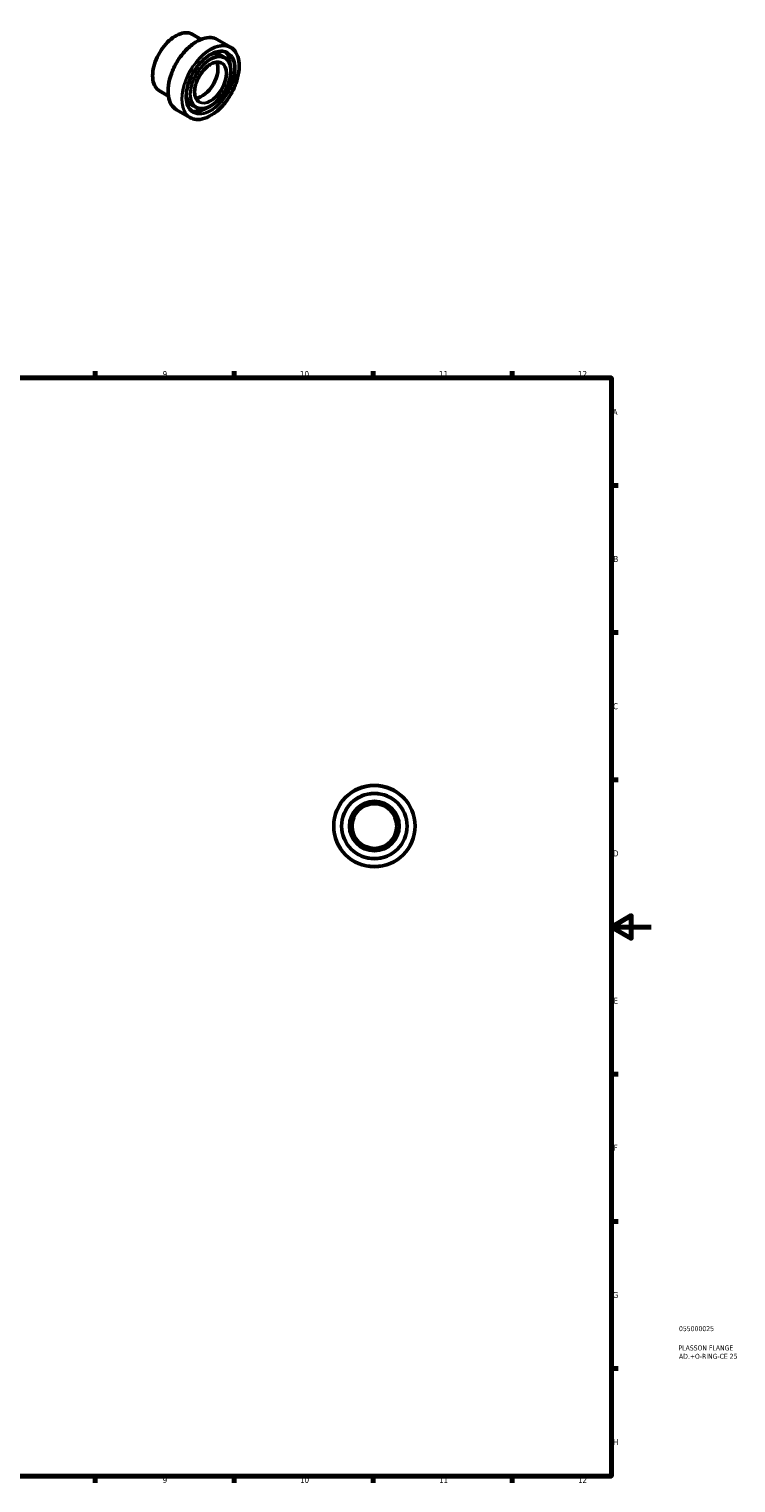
# Model space of a CAD drawing. Header units: millimetres. Extents: x -29 to 884, y -47 to 802.
# Tile 3 of 3: x 527 to 884, y 17 to 750. Entities that reach past the tile are written whole.
import ezdxf

# ---------------------------------------------------------------- set-up
doc = ezdxf.new("R2010")
doc.units = ezdxf.units.MM
for name, color, linetype, lineweight in [('Border (ANSI)', 7, 'Continuous', 70), ('Title (ISO)', 7, 'Continuous', 50), ('Visible (ANSI)', 7, 'Continuous', 50), ('Visible Narrow (ANSI)', 7, 'Continuous', 35)]:
    doc.layers.add(name, color=color, linetype=linetype, lineweight=lineweight)
doc.styles.add('Note Text (ANSI)', font='tahoma.ttf')
doc.styles.add('Note Text (ISO)', font='tahoma.ttf')

# ---------------------------------------------------------------- blocks, each defined once
blk = doc.blocks.new('Borders Default Border')
at = {"layer": 'Border (ANSI)'}
for p, q in [((560.67, 574), (560.67, 577.45)), ((630.75, 574), (630.75, 577.45)), ((700.83, 574), (700.83, 577.45)), ((770.92, 574), (770.92, 577.45)), ((821, 519.75), (824.45, 519.75)), ((821, 445.5), (824.45, 445.5)), ((821, 371.25), (824.45, 371.25)), ((821, 222.75), (824.45, 222.75)), ((821, 148.5), (824.45, 148.5)), ((821, 74.25), (824.45, 74.25)), ((560.67, 20), (560.67, 16.55)), ((630.75, 20), (630.75, 16.55)), ((700.83, 20), (700.83, 16.55)), ((770.92, 20), (770.92, 16.55))]:
    blk.add_line(p, q, dxfattribs=at)
at = {"layer": 'Border (ANSI)', "flags": 128}
for points in [[(20, 20), (20, 574), (821, 574), (821, 20), (20, 20)], [(841, 297), (821, 297), (831, 302.77), (831, 291.23), (821, 297)]]:
    blk.add_lwpolyline(points, dxfattribs=at)
at = {"layer": 'Border (ANSI)', "attachment_point": 7, "style": 'Note Text (ANSI)'}
for s, insert, char_height in [('9', (594.7, 574.34), 3.05), ('10', (663.96, 574.34), 3.048), ('11', (734.04, 574.4), 3.048), ('12', (804.13, 574.4), 3.048), ('A', (821.63, 555.35), 3.05), ('B', (821.99, 481.1), 3.05), ('C', (821.8, 406.8), 3.05), ('D', (821.81, 332.6), 3.05), ('E', (822.05, 258.35), 3.05), ('F', (822.14, 184.1), 3.05), ('G', (821.66, 109.79), 3.05), ('H', (821.81, 35.6), 3.05), ('9', (594.7, 16.49), 3.05), ('10', (663.96, 16.49), 3.048), ('11', (734.04, 16.55), 3.048), ('12', (804.13, 16.55), 3.048)]:
    blk.add_mtext(s, dxfattribs=dict(at, insert=insert, char_height=char_height))
blk = doc.blocks.new('Title Blocks ISO')
at = {"layer": 'Title (ISO)', "color": 232, "true_color": 0xca0064, "style": 'Note Text (ISO)'}
for tag, p in [('PART_NUMBER_001', (34.08, 73.13)), ('DESCRIPTION_001', (33.84, 63.4)), ('DESCRIPTION_002', (34.09, 59.18))]:
    blk.add_attdef(tag, p, '', height=2.5, dxfattribs=at)

msp = doc.modelspace()

# ---------------------------------------------------------------- linework, layer by layer
at = {"layer": 'Visible (ANSI)'}
for p, q in [((614.074, 744.791), (609.626, 747.353)), ((628.946, 740.843), (622.229, 744.711)), ((625.946, 735.632), (624.178, 736.65)), ((597.606, 716.194), (593.158, 718.755)), ((611.486, 710.523), (609.718, 711.541)), ((608.486, 705.313), (601.768, 709.181))]:
    msp.add_line(p, q, dxfattribs=at)
for radius in [20.5, 16.5, 12.5, 11.25]:
    msp.add_circle((701.464, 347.927), radius, dxfattribs=at)
msp.add_ellipse((614.65, 725.419), major_axis=(5.614, 9.749), ratio=0.5780931, start_param=3.5147302, end_param=5.9100478, dxfattribs=at)
for points, knots in [([(593.158, 718.755), (592.276, 719.263), (591.533, 720.01), (590.391, 721.91), (589.997, 723.071), (589.6, 725.695), (589.603, 727.164), (590.007, 730.251), (590.41, 731.868), (591.572, 735.087), (592.331, 736.688), (594.128, 739.712), (595.166, 741.136), (597.418, 743.665), (598.632, 744.769), (601.117, 746.546), (602.388, 747.218), (604.86, 748.054), (606.062, 748.219), (608.061, 748.033), (608.891, 747.776), (609.626, 747.353)], [3.9250571, 3.9250571, 3.9250571, 3.9250571, 4.2357516, 4.2357516, 4.5527888, 4.5527888, 4.8749091, 4.8749091, 5.1973884, 5.1973884, 5.5194375, 5.5194375, 5.841325, 5.841325, 6.1634271, 6.1634271, 6.485957, 6.485957, 6.8077523, 6.8077523, 7.0666498, 7.0666498, 7.0666498, 7.0666498]), ([(601.768, 709.181), (600.673, 709.812), (599.751, 710.742), (598.336, 713.108), (597.85, 714.552), (597.364, 717.816), (597.371, 719.64), (597.879, 723.474), (598.382, 725.483), (599.829, 729.48), (600.774, 731.468), (603.009, 735.225), (604.299, 736.993), (607.098, 740.132), (608.605, 741.503), (611.69, 743.707), (613.266, 744.54), (616.33, 745.577), (617.817, 745.781), (620.291, 745.553), (621.319, 745.235), (622.229, 744.711)], [3.9250571, 3.9250571, 3.9250571, 3.9250571, 4.237513, 4.237513, 4.555178, 4.555178, 4.8769018, 4.8769018, 5.1988931, 5.1988931, 5.5205378, 5.5205378, 5.8420539, 5.8420539, 6.1637434, 6.1637434, 6.485778, 6.485778, 6.8072334, 6.8072334, 7.0666498, 7.0666498, 7.0666498, 7.0666498]), ([(628.946, 740.843), (630.042, 740.212), (630.964, 739.282), (632.378, 736.916), (632.864, 735.472), (633.35, 732.208), (633.343, 730.384), (632.835, 726.55), (632.333, 724.541), (630.885, 720.544), (629.941, 718.555), (627.705, 714.799), (626.415, 713.031), (623.617, 709.892), (622.109, 708.521), (619.024, 706.317), (617.448, 705.484), (614.385, 704.447), (612.897, 704.243), (610.423, 704.471), (609.395, 704.789), (608.486, 705.313)], [0.7834645, 0.7834645, 0.7834645, 0.7834645, 1.0959203, 1.0959203, 1.4135853, 1.4135853, 1.7353092, 1.7353092, 2.0573005, 2.0573005, 2.3789452, 2.3789452, 2.7004613, 2.7004613, 3.0221507, 3.0221507, 3.3441854, 3.3441854, 3.6656407, 3.6656407, 3.9250571, 3.9250571, 3.9250571, 3.9250571]), ([(610.101, 708.118), (609.179, 708.65), (608.407, 709.446), (607.256, 711.484), (606.871, 712.715), (606.52, 715.483), (606.55, 717.014), (607.02, 720.232), (607.459, 721.918), (608.706, 725.275), (609.514, 726.945), (611.415, 730.099), (612.508, 731.582), (614.868, 734.207), (616.134, 735.35), (618.706, 737.179), (620.012, 737.866), (622.529, 738.723), (623.739, 738.891), (625.753, 738.72), (626.591, 738.463), (627.33, 738.037)], [3.9250571, 3.9250571, 3.9250571, 3.9250571, 4.2546332, 4.2546332, 4.576817, 4.576817, 4.8946119, 4.8946119, 5.2122954, 5.2122954, 5.5303897, 5.5303897, 5.8486221, 5.8486221, 6.1666423, 6.1666423, 6.4842433, 6.4842433, 6.8024102, 6.8024102, 7.0666498, 7.0666498, 7.0666498, 7.0666498]), ([(625.946, 735.632), (626.72, 735.186), (627.373, 734.531), (628.378, 732.866), (628.725, 731.848), (629.078, 729.545), (629.077, 728.255), (628.725, 725.545), (628.372, 724.124), (627.354, 721.297), (626.688, 719.891), (625.111, 717.235), (624.201, 715.984), (622.224, 713.763), (621.157, 712.793), (618.974, 711.231), (617.856, 710.64), (615.681, 709.905), (614.623, 709.759), (612.864, 709.924), (612.133, 710.151), (611.486, 710.523)], [0.7834645, 0.7834645, 0.7834645, 0.7834645, 1.0929204, 1.0929204, 1.4094971, 1.4094971, 1.7318939, 1.7318939, 2.054722, 2.054722, 2.3770602, 2.3770602, 2.6992131, 2.6992131, 3.0216098, 3.0216098, 3.3444926, 3.3444926, 3.6665268, 3.6665268, 3.9250571, 3.9250571, 3.9250571, 3.9250571]), ([(613.102, 713.329), (612.5, 713.675), (611.998, 714.197), (611.257, 715.535), (611.01, 716.339), (610.793, 718.146), (610.817, 719.143), (611.13, 721.238), (611.42, 722.335), (612.238, 724.522), (612.766, 725.61), (614.009, 727.663), (614.722, 728.628), (616.261, 730.336), (617.085, 731.078), (618.757, 732.265), (619.604, 732.71), (621.233, 733.265), (622.013, 733.374), (623.312, 733.267), (623.853, 733.102), (624.33, 732.827)], [3.9250571, 3.9250571, 3.9250571, 3.9250571, 4.2600455, 4.2600455, 4.583107, 4.583107, 4.8996668, 4.8996668, 5.2161348, 5.2161348, 5.5332313, 5.5332313, 5.850533, 5.850533, 6.1675067, 6.1675067, 6.4838334, 6.4838334, 6.8009773, 6.8009773, 7.0666498, 7.0666498, 7.0666498, 7.0666498])]:
    msp.add_open_spline(points, degree=3, knots=knots, dxfattribs=at)
at = {"layer": 'Visible Narrow (ANSI)'}
for radius in [20.25, 16.25, 12.75]:
    msp.add_circle((701.464, 347.927), radius, dxfattribs=at)
for centre, major_axis, start_param, end_param in [((601.392, 733.054), (-8.234, -14.299), 3.1415927, 6.2831853), ((611.998, 726.946), (-10.23, -17.765), 3.1415927, 6.2831853), ((618.716, 723.078), (10.23, 17.765), 0, 3.1415927), ((618.716, 723.078), (7.23, 12.555), 0, 3.1415927), ((618.716, 723.078), (8.615, 14.959), 3.1415927, 6.2831853), ((616.948, 724.096), (7.23, 12.555), 0, 0.7716704), ((616.771, 724.198), (7.354, 12.771), 6.0987309, 6.85865), ((616.771, 724.198), (8.49, 14.743), 5.5053118, 6.2319566), ((616.948, 724.096), (8.615, 14.959), 5.3540681, 6.180051), ((618.716, 723.078), (5.614, 9.749), 3.1415927, 6.2831853), ((616.771, 724.198), (-7.354, -12.771), 5.7077206, 6.4676397), ((616.948, 724.096), (-7.23, -12.555), 5.5115149, 6.2831853), ((616.771, 724.198), (-8.49, -14.743), 0.0512287, 0.7778736), ((616.948, 724.096), (-8.615, -14.959), 0.1031343, 0.9291172)]:
    msp.add_ellipse(centre, major_axis=major_axis, ratio=0.5780931, start_param=start_param, end_param=end_param, dxfattribs=at)
for major_axis in [(-10.105, -17.548), (-8.739, -15.176), (-7.105, -12.338), (-5.739, -9.966)]:
    msp.add_ellipse((618.893, 722.976), major_axis=major_axis, ratio=0.5780931, dxfattribs=at)

# ---------------------------------------------------------------- block references
msp.add_blockref('Borders Default Border', (0, 0))
msp.add_blockref('Title Blocks ISO', (821, 20)).add_auto_attribs({'PART_NUMBER_001': '055000025', 'DESCRIPTION_001': 'PLASSON FLANGE', 'DESCRIPTION_002': 'AD.+O-RING-CE 25'})

doc.saveas('drawing.dxf')
